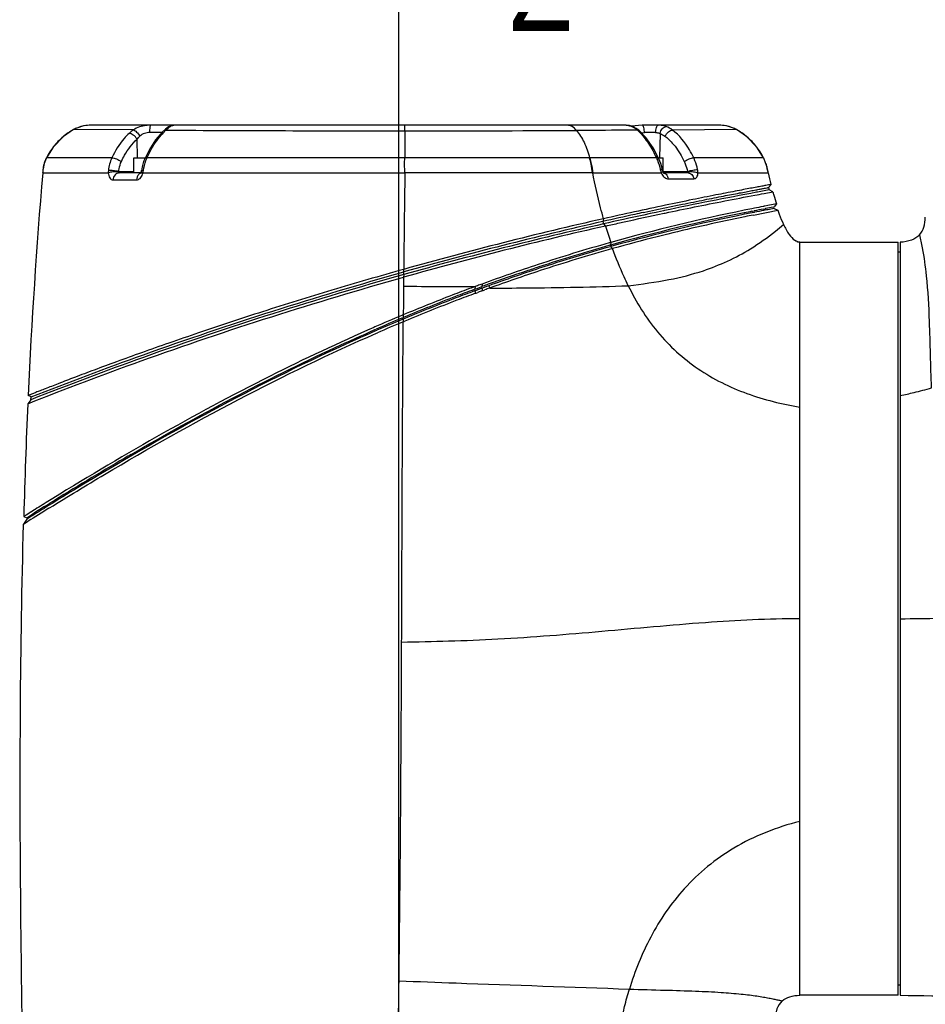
# Model space of a CAD drawing. Header units: millimetres. Extents: x 10 to 584, y 4 to 410.
# Tile 12 of 50: x 201 to 237, y 156 to 195. Entities that reach past the tile are written whole.
import ezdxf

# ---------------------------------------------------------------- set-up
doc = ezdxf.new("R2010")
doc.units = ezdxf.units.MM
doc.header["$LTSCALE"] = 32.67
doc.layers.get('0').update_dxf_attribs({"linetype": 'CONTINUOUS'})
doc.styles.get("Standard").update_dxf_attribs({"font": 'txt', "width": 0.8})
doc.dimstyles.new('DIMSTYLE_2', dxfattribs={"dimtxt": 4, "dimasz": 3, "dimexe": 2, "dimexo": 1.5, "dimgap": 1, "dimtad": 1, "dimdec": 1, "dimlfac": 5, "dimzin": 0, "dimdsep": 46, "dimtxsty": 'Standard', "dimblk": '_FILLED', "dimblk1": '_FILLED', "dimblk2": '_FILLED', "dimcen": 0.09, "dimadec": 0, "dimazin": 0, "dimtp": 0.01, "dimtm": 0.01, "dimtfac": 1, "dimtdec": 1, "dimtofl": 0, "dimtmove": 0, "dimatfit": 3, "dimldrblk": '_FILLED', "dimfxl": 1, "dimtolj": 1, "dimtzin": 0, "dimarcsym": 0})

# ---------------------------------------------------------------- blocks, each defined once
blk = doc.blocks.new('_FILLED')
at = {"color": 0, "linetype": 'ByBlock'}
blk.add_solid([(0, 0), (-1, 0.167), (-1, -0.167)], dxfattribs=at)
blk = doc.blocks.new('*D2')
at = {"color": 2, "linetype": 'Continuous', "transparency": 16777216}
for p, q in [((272.211, 171.092), (285.906, 171.092)), ((283.906, 171.092), (283.906, 154.572)), ((283.906, 138.052), (283.906, 154.572)), ((231.516, 138.052), (285.906, 138.052))]:
    blk.add_line(p, q, dxfattribs=at)
at = {"color": 2, "linetype": 'Continuous', "transparency": 16777216, "xscale": 3, "yscale": 3, "zscale": 3}
for p, rotation in [((283.906, 171.092), 90), ((283.906, 138.052), 270)]:
    blk.add_blockref('_FILLED', p, dxfattribs=dict(at, rotation=rotation))
at = {"color": 2, "linetype": 'Continuous', "transparency": 16777216, "insert": (278.906, 154.572), "char_height": 4, "width": 16, "attachment_point": 2, "rotation": 90, "line_spacing_factor": 0.9}
blk.add_mtext('165.2', dxfattribs=at)
blk = doc.blocks.new('*D8')
at = {"color": 2, "linetype": 'Continuous', "transparency": 16777216}
for p, q in [((271.193, 354.592), (308.2, 354.592)), ((306.2, 354.592), (306.2, 262.842)), ((306.2, 171.092), (306.2, 262.842)), ((237.223, 171.092), (308.2, 171.092))]:
    blk.add_line(p, q, dxfattribs=at)
at = {"color": 2, "linetype": 'Continuous', "transparency": 16777216, "xscale": 3, "yscale": 3, "zscale": 3}
for p, rotation in [((306.2, 354.592), 90), ((306.2, 171.092), 270)]:
    blk.add_blockref('_FILLED', p, dxfattribs=dict(at, rotation=rotation))
at = {"color": 2, "linetype": 'Continuous', "transparency": 16777216, "insert": (301.2, 262.842), "char_height": 4, "width": 16, "attachment_point": 2, "rotation": 90, "line_spacing_factor": 0.9}
blk.add_mtext('917.5', dxfattribs=at)
blk = doc.blocks.new('COORD_ARROW_BL0', base_point=(218.752, 203.362))
at = {"color": 1, "linetype": 'Continuous'}
blk.add_line((215.808, 205.743), (215.808, 191.456), dxfattribs=at)
blk.add_solid([(217.395, 205.743), (215.808, 215.268), (214.22, 205.743)], dxfattribs=at)
at = {"color": 1, "linetype": 'Continuous', "width": 0.8}
blk.add_text('Z', height=3.81, dxfattribs=at).set_placement((220.236, 194.51))

msp = doc.modelspace()

# ---------------------------------------------------------------- linework, layer by layer
at = {"color": 1, "linetype": 'Continuous'}
msp.add_line((215.8072, 191.5976), (215.8072, 138.158), dxfattribs=at)
at = {"color": 7, "linetype": 'Continuous'}
for p, q in [((202.975, 190.6379), (202.8536, 190.5789)), ((203.2479, 190.7233), (202.975, 190.6379)), ((203.5323, 190.7522), (203.2479, 190.7233)), ((224.8839, 190.7522), (203.5323, 190.7522)), ((216.0618, 190.5314), (216.0614, 190.7522)), ((225.0079, 190.7387), (224.8841, 190.7522)), ((225.1001, 190.7103), (225.0066, 190.7388)), ((225.1407, 190.6975), (225.0079, 190.7387)), ((225.2313, 190.7271), (225.1177, 190.7118)), ((225.1955, 190.6734), (225.1343, 190.6864)), ((225.1959, 190.6732), (225.1407, 190.6975)), ((225.1959, 190.6732), (225.1955, 190.6734)), ((228.5925, 190.7522), (225.5278, 190.7522)), ((228.8785, 190.723), (228.5925, 190.7522)), ((229.1527, 190.6367), (228.8785, 190.723)), ((229.2708, 190.5791), (229.1527, 190.6367)), ((202.8537, 190.5787), (202.4441, 190.3016)), ((205.2338, 190.5642), (202.8537, 190.5789)), ((206.3772, 190.4601), (205.8938, 190.4601)), ((206.4261, 190.5111), (206.3185, 190.3986)), ((206.4465, 190.5325), (206.426, 190.5115)), ((206.517, 190.5979), (206.4465, 190.5325)), ((216.0618, 190.5308), (216.0601, 189.4528)), ((225.4147, 190.5268), (225.4146, 190.5269)), ((226.054, 190.4601), (225.6071, 190.4601)), ((226.2288, 190.4216), (226.2142, 189.4522)), ((229.2708, 190.5791), (226.7245, 190.5629)), ((205.3926, 189.4522), (205.3814, 190.1968)), ((230.3543, 189.4523), (230.0887, 189.8784)), ((205.8772, 189.7925), (205.6856, 189.4194)), ((204.3739, 189.4527), (201.7709, 189.4527)), ((205.2534, 189.4522), (205.7024, 189.4522)), ((205.2534, 188.8522), (205.2534, 189.4522)), ((205.5785, 189.0967), (205.5517, 188.9419)), ((205.6858, 189.4192), (205.6858, 189.4193)), ((216.0601, 189.4528), (205.7755, 189.4528)), ((223.4286, 189.4523), (216.0601, 189.4524)), ((226.0857, 189.4523), (223.4285, 189.4523)), ((226.1627, 189.4522), (226.3534, 189.4522)), ((226.3296, 188.9679), (226.2963, 189.102)), ((226.3534, 188.9033), (226.3534, 189.4522)), ((230.3543, 189.4523), (227.5726, 189.4523)), ((230.3543, 189.4523), (230.361, 189.4386)), ((230.361, 189.4386), (230.3617, 189.4371)), ((230.4044, 189.3392), (230.4029, 189.343)), ((230.5212, 188.9546), (230.4699, 189.148)), ((201.6184, 188.8522), (201.6196, 188.865)), ((201.6186, 188.8536), (201.7265, 188.8532)), ((201.7265, 188.8532), (202.1956, 188.8523)), ((202.1956, 188.8523), (204.2347, 188.8509)), ((204.6529, 188.9107), (205.2534, 188.9107)), ((205.528, 188.8522), (204.6649, 188.8522)), ((205.5202, 188.838), (205.5168, 188.8337)), ((205.5517, 188.942), (205.543, 188.8936)), ((205.6193, 188.8522), (216.0581, 188.8531)), ((223.5457, 188.8522), (216.0581, 188.8522)), ((223.5457, 188.8523), (226.2782, 188.8523)), ((226.3427, 188.9222), (226.3296, 188.9679)), ((226.3499, 188.9033), (226.3427, 188.9222)), ((226.3657, 188.8723), (226.3499, 188.9033)), ((226.3534, 188.9107), (227.3228, 188.9107)), ((226.3834, 188.8492), (226.3657, 188.8723)), ((227.3489, 188.8522), (226.3811, 188.8522)), ((227.742, 188.8523), (230.5449, 188.8523)), ((230.5449, 188.8523), (230.5212, 188.9546)), ((204.4244, 188.5767), (205.3596, 188.5767)), ((226.5576, 188.6179), (227.5797, 188.6214)), ((230.5587, 188.2726), (230.6527, 188.3914)), ((230.0146, 187.9684), (230.0997, 187.9843)), ((230.1112, 188.0881), (230.0751, 188.0814)), ((230.0997, 187.9843), (230.1762, 187.9986)), ((230.5836, 188.1755), (230.1112, 188.0881)), ((230.1762, 187.9986), (230.2683, 188.0157)), ((230.2683, 188.0157), (230.379, 188.0362)), ((230.379, 188.0362), (230.7275, 188.1001)), ((230.7275, 188.1001), (230.5836, 188.1755)), ((230.3579, 187.5188), (230.3371, 187.5147)), ((230.3848, 187.524), (230.3579, 187.5188)), ((230.4068, 187.5282), (230.3848, 187.524)), ((230.521, 187.5502), (230.4068, 187.5282)), ((230.7397, 187.5917), (230.521, 187.5502)), ((230.7372, 187.4895), (230.7791, 187.4975)), ((230.8674, 187.6158), (230.7397, 187.5917)), ((230.8674, 187.6158), (230.7791, 187.4975)), ((225.5613, 187.2754), (225.81, 187.3289)), ((225.8313, 187.2309), (225.5816, 187.1771)), ((225.81, 187.3289), (226.0528, 187.3806)), ((226.0751, 187.2831), (225.8313, 187.2309)), ((226.0528, 187.3806), (226.1049, 187.3917)), ((226.1274, 187.2942), (226.0751, 187.2831)), ((226.3702, 187.3457), (226.1274, 187.2942)), ((226.147, 187.1968), (226.3922, 187.2481)), ((226.4056, 187.3532), (226.3702, 187.3457)), ((226.3922, 187.2481), (226.428, 187.2556)), ((229.5807, 187.2624), (229.5939, 187.2651)), ((229.9895, 187.4464), (229.8875, 187.4261)), ((229.8888, 187.3246), (229.9203, 187.3309)), ((229.976, 187.282), (229.9004, 187.2669)), ((229.9203, 187.3309), (229.9833, 187.3434)), ((229.9514, 187.1751), (230.9299, 187.364)), ((229.9946, 187.2857), (229.976, 187.282)), ((230.3521, 187.4158), (230.4153, 187.4281)), ((230.3634, 187.418), (230.3634, 187.358)), ((230.4773, 187.38), (230.3634, 187.358)), ((230.4153, 187.4281), (230.4364, 187.4321)), ((230.5236, 187.3889), (230.4773, 187.38)), ((230.7791, 187.4375), (230.9299, 187.364)), ((223.9777, 187.0276), (223.948, 186.9184)), ((223.9758, 186.8221), (224.0609, 186.7389)), ((224.2219, 186.0721), (224.2061, 186.0677)), ((224.2707, 186.0858), (224.2219, 186.0721)), ((224.2329, 185.9713), (224.2489, 185.9758)), ((224.2707, 186.0858), (224.2489, 185.9758)), ((224.2489, 185.9758), (224.2973, 185.9894)), ((224.3127, 185.9337), (224.2643, 185.9201)), ((231.8034, 186.0922), (235.7234, 186.0922)), ((231.8034, 156.0922), (231.8034, 186.0922)), ((235.7234, 156.0922), (235.7234, 186.0922)), ((235.8034, 186.0922), (235.8034, 156.0922)), ((224.2643, 185.9201), (224.2489, 185.9158)), ((224.2489, 185.9158), (224.3376, 185.8368)), ((235.8034, 185.6922), (235.7234, 185.6922)), ((216.0094, 184.8035), (216.0084, 184.6994)), ((216.0094, 184.8035), (216.0105, 184.9077)), ((216.0105, 184.9077), (216.0115, 185.0118)), ((216.0084, 184.6994), (216.0049, 184.3415)), ((219.092, 184.4128), (219.0405, 184.3939)), ((219.1345, 184.4284), (219.092, 184.4128)), ((219.1346, 184.4284), (219.1245, 184.324)), ((219.4031, 184.3596), (219.3101, 184.3259)), ((219.4031, 184.3596), (219.4386, 184.2661)), ((218.0389, 184.0182), (217.9383, 183.9795)), ((218.8056, 184.3073), (218.7876, 184.3006)), ((218.8531, 184.3249), (218.8056, 184.3073)), ((218.8144, 184.2095), (218.821, 184.2119)), ((218.821, 184.2119), (218.8388, 184.2186)), ((218.8425, 184.1543), (218.8355, 184.1517)), ((218.8388, 184.2186), (218.8861, 184.2361)), ((218.8602, 184.1609), (218.8425, 184.1543)), ((218.8425, 184.1543), (218.871, 184.0582)), ((218.8531, 184.3249), (218.8432, 184.2202)), ((218.9364, 184.1891), (218.8602, 184.1609)), ((218.871, 184.0582), (218.8949, 184.0671)), ((218.8861, 184.2361), (218.9371, 184.255)), ((218.8949, 184.0671), (218.9655, 184.0932)), ((219.0302, 184.2236), (218.9364, 184.1891)), ((218.9371, 184.255), (219.0309, 184.2896)), ((219.124, 184.258), (219.0302, 184.2236)), ((219.0309, 184.2896), (219.1027, 184.316)), ((219.1027, 184.316), (219.1203, 184.3225)), ((219.1415, 184.2645), (219.124, 184.258)), ((219.124, 184.258), (219.1555, 184.1631)), ((219.1667, 184.3394), (219.1245, 184.324)), ((219.2171, 184.292), (219.1415, 184.2645)), ((219.1556, 184.1631), (219.1759, 184.1705)), ((219.1759, 184.1705), (219.2499, 184.1976)), ((219.3101, 184.3259), (219.2171, 184.292)), ((215.9544, 183.1832), (215.9322, 183.1739)), ((215.9947, 183.2), (215.9544, 183.1832)), ((215.9947, 183.2), (215.9939, 183.0918)), ((215.9321, 183.066), (215.9722, 183.0828)), ((215.9938, 183.0313), (215.9528, 183.0141)), ((215.9722, 183.0828), (215.9939, 183.0918)), ((215.9926, 182.9224), (216.0318, 182.9388)), ((215.9938, 183.0313), (215.9929, 182.9225)), ((216.015, 183.0401), (215.9938, 183.0313)), ((215.9939, 183.0918), (216.0327, 183.1081)), ((216.0537, 183.0562), (216.015, 183.0401)), ((216.0318, 182.9388), (216.0531, 182.9477)), ((214.8623, 182.7172), (214.8244, 182.7006)), ((214.8656, 182.6097), (214.9035, 182.6262)), ((214.9254, 182.5758), (214.8875, 182.5593)), ((214.9455, 182.5845), (214.9254, 182.5758)), ((214.9258, 182.4669), (214.9638, 182.4834)), ((201.153, 179.8178), (201.0258, 179.6598)), ((201.158, 179.9273), (201.0407, 179.9884)), ((201.153, 179.8178), (201.158, 179.9273)), ((201.1373, 175.3333), (201.0718, 175.2922)), ((201.1414, 175.3358), (201.1373, 175.3333)), ((201.2891, 175.4284), (201.1414, 175.3358)), ((201.3215, 175.4487), (201.2891, 175.4284)), ((201.6336, 175.6434), (201.6053, 175.6257)), ((201.7147, 175.6938), (201.6336, 175.6434)), ((201.6863, 175.5582), (201.7134, 175.575)), ((201.7134, 175.575), (201.7884, 175.6216)), ((201.7537, 175.718), (201.7147, 175.6938)), ((201.7884, 175.6216), (201.8233, 175.6432)), ((201.8502, 175.5999), (201.8153, 175.5783)), ((201.8233, 175.6432), (201.9057, 175.6943)), ((201.8653, 175.4918), (201.896, 175.5108)), ((200.9821, 175.0576), (200.8565, 174.8603)), ((200.8565, 174.8603), (201.0175, 174.9617)), ((200.9635, 175.224), (200.8632, 175.161)), ((200.8632, 175.1609), (200.9821, 175.1176)), ((201.0718, 175.2922), (200.9635, 175.224)), ((200.9821, 175.1176), (201.1516, 175.2242)), ((201.0091, 175.0746), (200.9821, 175.0576)), ((201.0918, 175.1266), (201.0091, 175.0746)), ((201.0175, 174.9617), (201.0402, 174.976)), ((201.1786, 175.1811), (201.0918, 175.1266)), ((201.1516, 175.2242), (201.2164, 175.2648)), ((201.2434, 175.2217), (201.1786, 175.1811)), ((201.2164, 175.2648), (201.2201, 175.2671)), ((201.2434, 175.2817), (201.2434, 175.2217)), ((201.247, 175.224), (201.2434, 175.2217)), ((235.8034, 156.4922), (235.7234, 156.4922)), ((235.7234, 156.0922), (231.8034, 156.0922))]:
    msp.add_line(p, q, dxfattribs=at)
for points in [[(206.6403, 190.6883), (206.5815, 190.6491), (206.517, 190.5979)], [(206.8412, 190.7522), (206.8322, 190.7521), (206.7536, 190.7396), (206.6948, 190.7175), (206.6403, 190.6883)], [(225.5278, 190.7522), (225.5116, 190.7522), (225.3647, 190.7435), (225.2313, 190.7271)], [(202.4441, 190.3016), (202.0353, 189.8774), (201.7705, 189.4523)], [(206.3185, 190.3986), (206.1214, 190.1652), (205.8772, 189.7925)], [(226.1805, 189.4185), (225.9547, 189.8467), (225.6657, 190.2627), (225.4146, 190.5268)], [(230.0887, 189.8784), (229.6799, 190.3023), (229.2708, 190.5791)], [(201.6627, 189.1427), (201.6449, 189.0539), (201.6301, 188.9586), (201.6193, 188.8621)], [(201.7031, 189.2881), (201.6834, 189.2242), (201.6627, 189.1427)], [(201.7707, 189.4528), (201.7293, 189.3595), (201.7126, 189.3154), (201.7107, 189.3099), (201.7031, 189.2881)], [(205.6858, 189.4192), (205.6411, 189.3119), (205.5785, 189.0967)], [(226.2963, 189.102), (226.2565, 189.2305), (226.2233, 189.3194), (226.1948, 189.3869), (226.1804, 189.4185)], [(230.4035, 189.3413), (230.3968, 189.3579), (230.361, 189.4386)], [(230.4699, 189.148), (230.4201, 189.2986), (230.4044, 189.3392)], [(204.6529, 188.9107), (204.6503, 188.9065), (204.6482, 188.9023), (204.6466, 188.898)], [(205.5429, 188.8939), (205.532, 188.8597), (205.5202, 188.838)], [(226.3865, 188.8451), (226.39, 188.8433), (226.3834, 188.8492)]]:
    msp.add_lwpolyline(points, dxfattribs=at)
for centre, radius, start, end in [((203.5333, 189.3346), 1.4178, 111.49551, 118.64532), ((203.5322, 189.3372), 1.4151, 100.68804, 111.49235), ((203.5326, 189.3333), 1.4189, 90.01264, 100.6764), ((224.7689, 190.465), 0.2872, 87.98676, 89.99866), ((224.8083, 190.0052), 0.7552, 58.65395, 64.42501), ((224.7765, 189.9531), 0.8162, 53.1681, 58.64916), ((228.5922, 189.3333), 1.4189, 79.28903, 89.98703), ((228.5926, 189.3371), 1.4151, 68.42929, 79.27724), ((228.5916, 189.3346), 1.4178, 61.37367, 68.42632), ((204.1008, 188.2957), 2.6016, 129.90868, 142.268), ((204.1095, 188.2817), 2.6179, 118.66675, 129.85756), ((206.0588, 189.3396), 1.4761, 123.96965, 132.35879), ((208.3219, 188.6288), 2.63, 136.74641, 138.4765), ((215.5537, 181.755), 12.6073, 136.18977, 136.51493), ((215.612, 181.7016), 12.6864, 135.9795, 136.19775), ((217.1608, 180.2008), 14.8431, 135.75855, 135.9683), ((216.007, 1951.2176), 1760.6863, 269.6915037, 270.0017837), ((216.0606, 1956.9312), 1766.3998, 270.0000387, 270.2216594), ((224.7336, 189.8959), 0.8877, 47.98272, 53.16612), ((223.8968, 188.9762), 2.1312, 45.72277, 47.81953), ((224.7596, 189.7926), 0.984, 48.25932, 53.24248), ((228.0197, 188.2898), 2.6089, 50.12881, 61.34339), ((228.0205, 188.2925), 2.6063, 37.75639, 50.10306), ((204.1034, 188.294), 2.6047, 142.27199, 153.59498), ((228.0212, 188.294), 2.6049, 26.40267, 37.74074), ((203.857, 188.6611), 2.2467, 169.55872, 174.79339), ((203.6765, 188.6932), 2.0633, 169.14763, 169.52801), ((203.0242, 188.8438), 1.3938, 161.92087, 162.27349), ((228.9726, 188.7716), 1.5403, 21.71036, 25.59852), ((228.676, 188.6518), 1.8602, 19.8294, 21.75869), ((228.5084, 188.5905), 2.0386, 19.49861, 19.85222), ((228.3782, 188.5448), 2.1766, 18.3756, 19.49003), ((226.5863, 188.0154), 4.0454, 14.30976, 15.58161), ((427.5429, 169.6747), 226.7369, 175.147752, 177.392855), ((204.862, 188.8785), 0.628, 173.75419, 182.39566), ((205.5853, 188.6709), 0.182, 111.56386, 117.63836), ((205.5825, 188.6784), 0.174, 99.20326, 111.58272), ((205.5809, 188.6872), 0.165, 90.04395, 99.1562), ((205.1052, 188.9727), 0.5281, 341.07537, 346.8085), ((203.8368, 189.1877), 1.8139, 349.34355, 352.48388), ((1132.7481, 175.8284), 916.7825, 179.1859686, 179.4260547), ((227.2101, 189.1983), 0.9941, 192.34074, 200.36977), ((226.7882, 189.0691), 0.5542, 203.03697, 209.16483), ((227.2979, 188.8565), 0.0583, 54.65057, 65.7655), ((227.6508, 187.9811), 0.9858, 109.03592, 109.436), ((225.4001, 187.7159), 5.2688, 12.4549, 14.2774), ((250.4049, 193.2536), 20.3419, 192.49602, 193.82901), ((259.7832, 28.7726), 162.0551, 100.563258, 101.885979), ((246.1108, 192.2035), 16.0412, 194.1849, 194.54294), ((245.6276, 108.8107), 80.1756, 100.994423, 101.247531), ((259.2503, 31.2571), 159.6141, 102.307049, 102.777938), ((262.4551, 16.5723), 174.5442, 102.195964, 102.73582), ((259.307, 31.4048), 159.5827, 102.337293, 102.790431), ((244.7033, 112.8877), 75.9964, 101.479528, 105.596629), ((244.5771, 113.4226), 75.3473, 101.480296, 105.613756), ((244.5832, 113.3372), 75.3734, 101.471791, 105.600845), ((257.2425, 40.4194), 150.2345, 102.173853, 102.30373), ((244.973, 111.5709), 77.0819, 101.492868, 103.83221), ((249.7287, 88.1432), 101.2461, 101.301357, 101.479623), ((245.7675, 107.8246), 81.0114, 101.295111, 101.517279), ((245.7654, 107.895), 81.0008, 101.30345, 101.516252), ((246.1902, 105.7388), 83.0395, 101.277177, 101.514115), ((245.9413, 107.0116), 81.9015, 100.972626, 101.235605), ((245.9459, 106.928), 81.9256, 100.964658, 101.227464), ((246.1118, 106.1302), 82.7993, 100.701113, 100.913045), ((246.1379, 105.9331), 82.9388, 100.671751, 100.851413), ((259.6744, 29.2101), 161.5042, 102.739047, 105.686321), ((259.6774, 29.1981), 161.6167, 102.762075, 105.675864), ((259.6303, 29.3839), 161.525, 102.762435, 105.667255), ((259.4957, 29.9165), 161.0759, 102.738662, 105.661929), ((241.1735, 191.8493), 17.9174, 195.97427, 196.29461), ((238.6704, 191.072), 15.2385, 196.52032, 199.09961), ((243.9092, 115.9699), 72.5561, 103.84705, 104.201135), ((243.3347, 118.1711), 70.5397, 105.734182, 108.143043), ((242.8158, 119.8865), 68.6479, 105.705898, 108.178999), ((244.1574, 114.9885), 73.5684, 104.200993, 105.628915), ((231.9376, 186.6517), 0.5869, 236.35583, 237.41233), ((231.902, 186.5961), 0.5209, 237.41566, 239.87907), ((242.8166, 119.8242), 68.6502, 105.692134, 108.163763), ((242.9, 119.5505), 68.8364, 105.643962, 108.155764), ((243.4396, 117.9824), 70.7516, 108.176189, 110.091835), ((243.5881, 117.4799), 71.1182, 108.165592, 109.881001), ((243.5074, 117.71), 70.7745, 108.158718, 109.883102), ((242.8743, 119.4197), 69.2076, 110.144034, 110.308705), ((239.6431, 128.2986), 59.6645, 109.850378, 110.071458), ((245.2845, 112.9858), 76.0784, 111.066328, 112.643437), ((219.1928, 492.046), 307.721, 269.406423, 269.936752), ((244.2485, 115.6698), 73.2014, 110.354025, 110.980335), ((242.3933, 120.8881), 67.569, 110.423746, 111.096565), ((244.5598, 114.7982), 73.9706, 110.350532, 110.964594), ((244.3775, 115.2808), 73.3547, 110.347586, 110.966073), ((242.0083, 121.7269), 66.4871, 110.103533, 110.278011), ((243.4025, 117.9584), 70.5052, 109.870036, 110.03318), ((246.9459, 109.1706), 80.1398, 111.117945, 112.689788), ((245.47, 112.4558), 76.3836, 110.973117, 112.651241), ((245.3401, 112.7805), 76.1339, 110.969706, 112.623281), ((246.0065, 111.2409), 77.9668, 112.689233, 113.544106), ((248.2458, 106.0498), 83.5205, 112.761477, 113.525783), ((246.354, 110.3351), 78.7812, 112.699315, 113.495729), ((246.2217, 110.6539), 78.336, 112.698948, 113.517085), ((481.0872, 167.2866), 280.3346, 177.4703, 178.390401), ((273.4034, 60.2895), 135.7579, 120.310834, 121.779796), ((266.4814, 72.0099), 122.1461, 120.142489, 120.282408), ((278.9582, 51.2307), 146.2331, 121.815894, 122.197161), ((279.8443, 49.8362), 148.0361, 121.868096, 122.080824), ((279.5749, 50.2075), 147.5276, 121.80874, 122.068795), ((272.5964, 61.5286), 134.3797, 121.889826, 122.032452), ((-1494.9062, 176.58), 1710.8474, 359.333114, 359.784736)]:
    msp.add_arc(centre, radius, start, end, dxfattribs=at)
for points, knots in [([(205.9303, 190.7522), (205.8672, 190.7522), (205.6257, 190.7412), (205.3817, 190.6654), (205.2338, 190.5642)], [0, 0, 0, 0, 0.2605708, 1, 1, 1, 1]), ([(205.8938, 190.4601), (205.8939, 190.4962), (205.8956, 190.564), (205.9026, 190.6598), (205.9119, 190.7124), (205.9222, 190.7522), (205.9303, 190.7522)], [0, 0, 0, 0, 0.3639177, 0.6970169, 0.9181799, 1, 1, 1, 1]), ([(206.527, 190.5569), (206.5842, 190.6137), (206.6796, 190.6921), (206.7979, 190.7522), (206.8425, 190.7522)], [0, 0, 0, 0, 0.6433812, 1, 1, 1, 1]), ([(222.8942, 190.5447), (222.85, 190.6048), (222.7527, 190.7071), (222.6145, 190.7522), (222.5519, 190.7522)], [0, 0, 0, 0, 0.5438848, 1, 1, 1, 1]), ([(224.9682, 190.7435), (224.9815, 190.7409), (225.0386, 190.7274), (225.0936, 190.7058), (225.1343, 190.6864)], [0, 0, 0, 0, 0.231011, 1, 1, 1, 1]), ([(225.6071, 190.4601), (225.6067, 190.5265), (225.5971, 190.6204), (225.5705, 190.7175), (225.5409, 190.7522), (225.5278, 190.7522)], [0, 0, 0, 0, 0.636014, 0.8750657, 1, 1, 1, 1]), ([(226.054, 190.4601), (226.0546, 190.5298), (226.0605, 190.6229), (226.1184, 190.7522), (226.1553, 190.7522)], [0, 0, 0, 0, 0.6541647, 1, 1, 1, 1]), ([(226.4674, 190.7022), (226.4435, 190.7106), (226.3421, 190.741), (226.2356, 190.7522), (226.1553, 190.7522)], [0, 0, 0, 0, 0.240657, 1, 1, 1, 1]), ([(226.2288, 190.4216), (226.2467, 190.4932), (226.2983, 190.6106), (226.4133, 190.7018), (226.4674, 190.7022)], [0, 0, 0, 0, 0.5767646, 1, 1, 1, 1]), ([(205.0642, 190.4304), (204.9926, 190.3648), (204.7139, 190.076), (204.5019, 189.7277), (204.3739, 189.4527)], [0, 0, 0, 0, 0.2426688, 1, 1, 1, 1]), ([(205.3814, 190.1968), (205.3417, 190.2608), (205.2506, 190.3598), (205.1233, 190.431), (205.0642, 190.4304)], [0, 0, 0, 0, 0.5605478, 1, 1, 1, 1]), ([(205.234, 190.5643), (205.2841, 190.5568), (205.3839, 190.4717), (205.4548, 190.3766), (205.4886, 190.3153)], [0, 0, 0, 0, 0.4194698, 1, 1, 1, 1]), ([(205.8938, 190.4601), (205.8192, 190.4607), (205.6705, 190.4425), (205.5414, 190.3638), (205.4886, 190.3153)], [0, 0, 0, 0, 0.5098136, 1, 1, 1, 1]), ([(205.7755, 189.4528), (205.8147, 189.5383), (205.9759, 189.8627), (206.1748, 190.1713), (206.3529, 190.3723)], [0, 0, 0, 0, 0.2593164, 1, 1, 1, 1]), ([(225.3278, 190.5555), (225.1392, 190.5545), (224.328, 190.5506), (223.5168, 190.5469), (222.8942, 190.5447)], [0, 0, 0, 0, 0.2325476, 1, 1, 1, 1]), ([(222.8942, 190.5446), (223.018, 190.4044), (223.2332, 190.0521), (223.366, 189.6652), (223.4207, 189.4524)], [0, 0, 0, 0, 0.4597152, 1, 1, 1, 1]), ([(225.3846, 190.502), (225.531, 190.3593), (225.7919, 190.0222), (225.9939, 189.65), (226.0857, 189.4523)], [0, 0, 0, 0, 0.4839705, 1, 1, 1, 1]), ([(226.054, 190.4601), (226.0696, 190.4601), (226.1295, 190.4571), (226.1891, 190.4413), (226.2288, 190.4216)], [0, 0, 0, 0, 0.2603083, 1, 1, 1, 1]), ([(226.4268, 190.3147), (226.461, 190.3812), (226.5429, 190.4858), (226.6664, 190.5625), (226.7244, 190.563)], [0, 0, 0, 0, 0.5634036, 1, 1, 1, 1]), ([(227.5726, 189.4523), (227.521, 189.5623), (227.3025, 189.9754), (227.0004, 190.3534), (226.7245, 190.5629)], [0, 0, 0, 0, 0.2597025, 1, 1, 1, 1]), ([(204.7573, 189.309), (204.7969, 189.3943), (204.9621, 189.7171), (205.1827, 190.0155), (205.3814, 190.1967)], [0, 0, 0, 0, 0.2590158, 1, 1, 1, 1]), ([(226.6795, 190.0862), (226.7314, 190.0309), (226.9334, 189.7928), (227.0927, 189.5206), (227.1932, 189.3071)], [0, 0, 0, 0, 0.2432905, 1, 1, 1, 1]), ([(204.374, 189.4528), (204.4367, 189.4547), (204.5725, 189.4134), (204.6962, 189.3523), (204.7574, 189.309)], [0, 0, 0, 0, 0.4553655, 1, 1, 1, 1]), ([(201.65, 189.0817), (201.6532, 189.0984), (201.6661, 189.1612), (201.6823, 189.2234), (201.6966, 189.2682)], [0, 0, 0, 0, 0.2655853, 1, 1, 1, 1]), ([(201.6992, 189.2764), (201.7055, 189.2956), (201.7265, 189.3555), (201.7515, 189.414), (201.7707, 189.4528)], [0, 0, 0, 0, 0.318014, 1, 1, 1, 1]), ([(204.3741, 189.4529), (204.3387, 189.3737), (204.276, 189.2088), (204.2482, 189.0348), (204.2377, 188.9468)], [0, 0, 0, 0, 0.494536, 1, 1, 1, 1]), ([(204.6529, 188.9107), (204.6567, 188.946), (204.6751, 189.0823), (204.7144, 189.2165), (204.7574, 189.3089)], [0, 0, 0, 0, 0.2584228, 1, 1, 1, 1]), ([(205.6858, 189.4193), (205.6885, 189.425), (205.7108, 189.4513), (205.749, 189.4533), (205.7758, 189.4528)], [0, 0, 0, 0, 0.1900778, 1, 1, 1, 1]), ([(216.0581, 188.8522), (216.0581, 188.9583), (216.0404, 189.1578), (216.047, 189.359), (216.0601, 189.4523)], [0, 0, 0, 0, 0.5295423, 1, 1, 1, 1]), ([(223.5377, 188.8522), (223.5311, 188.9724), (223.4896, 189.1735), (223.4416, 189.3713), (223.4207, 189.4523)], [0, 0, 0, 0, 0.5902831, 1, 1, 1, 1]), ([(223.4285, 189.4523), (223.4494, 189.3713), (223.4975, 189.1735), (223.5391, 188.9724), (223.5457, 188.8522)], [0, 0, 0, 0, 0.4097174, 1, 1, 1, 1]), ([(226.0857, 189.4523), (226.0965, 189.4527), (226.1295, 189.4524), (226.1704, 189.4398), (226.1804, 189.4185)], [0, 0, 0, 0, 0.31427, 1, 1, 1, 1]), ([(227.1931, 189.3071), (227.2533, 189.3502), (227.3757, 189.4117), (227.51, 189.4531), (227.5725, 189.4523)], [0, 0, 0, 0, 0.54211, 1, 1, 1, 1]), ([(227.1931, 189.3071), (227.2075, 189.2764), (227.2621, 189.1482), (227.2999, 189.0134), (227.3228, 188.9107)], [0, 0, 0, 0, 0.2437067, 1, 1, 1, 1]), ([(227.7273, 188.9867), (227.7012, 189.1072), (227.6537, 189.2648), (227.5904, 189.416), (227.5725, 189.4523)], [0, 0, 0, 0, 0.7531722, 1, 1, 1, 1]), ([(204.6466, 188.8981), (204.5732, 188.9051), (204.434, 188.8996), (204.2949, 188.8769), (204.2346, 188.8522)], [0, 0, 0, 0, 0.5307953, 1, 1, 1, 1]), ([(204.2347, 188.8509), (204.2401, 188.782), (204.2635, 188.6825), (204.3483, 188.5924), (204.4, 188.5773), (204.4239, 188.577)], [0, 0, 0, 0, 0.5753838, 0.8010478, 1, 1, 1, 1]), ([(204.6529, 188.9107), (204.5794, 188.9239), (204.4413, 188.9401), (204.302, 188.9497), (204.2377, 188.9468)], [0, 0, 0, 0, 0.5370537, 1, 1, 1, 1]), ([(204.6649, 188.8522), (204.6047, 188.8522), (204.4733, 188.7818), (204.4291, 188.6472), (204.4244, 188.5767)], [0, 0, 0, 0, 0.4601167, 1, 1, 1, 1]), ([(204.6466, 188.898), (204.6436, 188.8878), (204.6384, 188.8671), (204.657, 188.8522), (204.6649, 188.8522)], [0, 0, 0, 0, 0.5752183, 1, 1, 1, 1]), ([(205.359, 188.5765), (205.4106, 188.5776), (205.5256, 188.6334), (205.5837, 188.7403), (205.6047, 188.8014)], [0, 0, 0, 0, 0.4442153, 1, 1, 1, 1]), ([(205.5009, 188.8321), (205.4806, 188.8215), (205.4003, 188.7592), (205.3642, 188.6535), (205.3596, 188.5767)], [0, 0, 0, 0, 0.2302148, 1, 1, 1, 1]), ([(205.6193, 188.8522), (205.6001, 188.859), (205.5796, 188.8687), (205.5409, 188.8849), (205.5429, 188.8936)], [0, 0, 0, 0, 0.6955597, 1, 1, 1, 1]), ([(205.5517, 188.942), (205.5521, 188.9453), (205.5659, 188.9488), (205.5749, 188.9497), (205.5824, 188.9501)], [0, 0, 0, 0, 0.3073341, 1, 1, 1, 1]), ([(205.5824, 188.9501), (205.5862, 188.9504), (205.6038, 188.9511), (205.6214, 188.9508), (205.6351, 188.9504)], [0, 0, 0, 0, 0.2161043, 1, 1, 1, 1]), ([(223.9777, 187.0276), (223.937, 187.1737), (223.7763, 187.7779), (223.6398, 188.3883), (223.5457, 188.8522)], [0, 0, 0, 0, 0.2426407, 1, 1, 1, 1]), ([(226.3296, 188.9679), (226.3273, 188.9782), (226.2872, 188.9871), (226.26, 188.9866), (226.239, 188.9859)], [0, 0, 0, 0, 0.3336817, 1, 1, 1, 1]), ([(226.3043, 188.799), (226.333, 188.7477), (226.4022, 188.6605), (226.5091, 188.6191), (226.5576, 188.6179)], [0, 0, 0, 0, 0.5478396, 1, 1, 1, 1]), ([(226.3499, 188.9033), (226.3513, 188.8999), (226.3395, 188.889), (226.3313, 188.8832), (226.3243, 188.8787)], [0, 0, 0, 0, 0.303117, 1, 1, 1, 1]), ([(226.4192, 188.8352), (226.4369, 188.8265), (226.5093, 188.7746), (226.5468, 188.6851), (226.5576, 188.6179)], [0, 0, 0, 0, 0.2250542, 1, 1, 1, 1]), ([(227.3293, 188.9129), (227.3983, 188.9368), (227.53, 188.9685), (227.6651, 188.9886), (227.7273, 188.9867)], [0, 0, 0, 0, 0.5398673, 1, 1, 1, 1]), ([(227.3459, 188.8908), (227.4145, 188.9065), (227.5504, 188.9106), (227.6858, 188.8826), (227.742, 188.8521)], [0, 0, 0, 0, 0.5242642, 1, 1, 1, 1]), ([(227.3489, 188.8522), (227.3532, 188.8522), (227.3631, 188.8537), (227.3623, 188.8742), (227.3526, 188.8836), (227.3459, 188.8908)], [0, 0, 0, 0, 0.246985, 0.4367361, 1, 1, 1, 1]), ([(227.3489, 188.8522), (227.4018, 188.8522), (227.5183, 188.7964), (227.5682, 188.683), (227.5797, 188.6214)], [0, 0, 0, 0, 0.4579096, 1, 1, 1, 1]), ([(227.5797, 188.6214), (227.6015, 188.6217), (227.6474, 188.6329), (227.7229, 188.7082), (227.7395, 188.7942), (227.742, 188.8521)], [0, 0, 0, 0, 0.2116639, 0.4361168, 1, 1, 1, 1]), ([(230.6527, 188.3914), (230.6539, 188.393), (230.6384, 188.3869), (230.6283, 188.3882), (230.595, 188.3804), (230.536, 188.3707), (230.4293, 188.3504), (230.2715, 188.3217), (230.0694, 188.284), (229.8257, 188.2383), (229.5408, 188.1843), (229.0803, 188.0963), (228.4056, 187.9661), (227.4789, 187.7802), (226.396, 187.556), (225.6222, 187.3923), (225.2096, 187.3022)], [0, 0, 0, 0, 0.0010723, 0.0042853, 0.0096168, 0.0170442, 0.0380952, 0.067237, 0.1042605, 0.1489865, 0.2012646, 0.2609692, 0.402351, 0.5726132, 0.7717458, 1, 1, 1, 1]), ([(226.1049, 187.3917), (226.4426, 187.4633), (227.0755, 187.5954), (227.9617, 187.7754), (228.7199, 187.9251), (229.2719, 188.0312), (229.6486, 188.1028), (229.8818, 188.1468), (230.0811, 188.1842), (230.2465, 188.2151), (230.3757, 188.2388), (230.4631, 188.2555), (230.5114, 188.2635), (230.5387, 188.2699), (230.5469, 188.2689), (230.5597, 188.2738), (230.5587, 188.2726)], [0, 0, 0, 0, 0.2281278, 0.4271874, 0.5974833, 0.7388363, 0.7985594, 0.8508588, 0.8956102, 0.9326624, 0.9618255, 0.982906, 0.990352, 0.9957004, 0.9989251, 1, 1, 1, 1]), ([(226.428, 187.2556), (226.818, 187.3369), (228.0115, 187.585), (229.2081, 187.8174), (230.0146, 187.9684)], [0, 0, 0, 0, 0.3268403, 1, 1, 1, 1]), ([(230.7275, 188.1001), (230.7389, 188.0575), (230.783, 187.8954), (230.8303, 187.7341), (230.8674, 187.6158)], [0, 0, 0, 0, 0.2622217, 1, 1, 1, 1]), ([(224.0609, 186.7389), (224.2444, 186.7803), (224.9389, 186.9368), (225.6344, 187.089), (226.147, 187.1968)], [0, 0, 0, 0, 0.2641632, 1, 1, 1, 1]), ([(230.9299, 187.364), (230.9476, 187.3116), (231.0145, 187.1208), (231.0898, 186.9326), (231.1518, 186.7994)], [0, 0, 0, 0, 0.2733912, 1, 1, 1, 1]), ([(224.965, 184.3602), (225.5068, 184.4302), (226.5185, 184.5613), (228.1806, 184.9783), (229.6212, 185.6422), (230.625, 186.3658), (231.0463, 186.7108), (231.1518, 186.7994)], [0, 0, 0, 0, 0.2424084, 0.4521306, 0.7584766, 0.938791, 1, 1, 1, 1]), ([(231.1518, 186.7994), (231.2156, 186.6627), (231.3377, 186.4324), (231.5128, 186.2309), (231.6034, 186.1692)], [0, 0, 0, 0, 0.5793162, 1, 1, 1, 1]), ([(236.5776, 186.3907), (236.6548, 186.4756), (236.7774, 186.7039), (236.8034, 186.9569), (236.8034, 187.0922)], [0, 0, 0, 0, 0.4587732, 1, 1, 1, 1]), ([(236.5776, 186.3907), (236.4919, 186.2964), (236.2423, 186.1403), (235.9579, 186.0993), (235.8034, 186.0922)], [0, 0, 0, 0, 0.4516646, 1, 1, 1, 1]), ([(237.0507, 180.2956), (237.0192, 181.1763), (236.9949, 182.6642), (236.8953, 184.5244), (236.7413, 185.6762), (236.6221, 186.2167), (236.5776, 186.3907)], [0, 0, 0, 0, 0.4316811, 0.7289488, 0.912073, 1, 1, 1, 1]), ([(231.6124, 186.1631), (231.6102, 186.1646), (231.6082, 186.1645), (231.6034, 186.1702), (231.6034, 186.1692)], [0, 0, 0, 0, 0.7422437, 1, 1, 1, 1]), ([(231.8034, 186.0909), (231.7871, 186.0925), (231.7302, 186.102), (231.6762, 186.1249), (231.6406, 186.1455)], [0, 0, 0, 0, 0.2845878, 1, 1, 1, 1]), ([(224.965, 184.3602), (224.9091, 184.4777), (224.6822, 184.9621), (224.4755, 185.4563), (224.3376, 185.8368)], [0, 0, 0, 0, 0.2432604, 1, 1, 1, 1]), ([(216.0115, 185.0118), (215.0541, 184.7435), (213.1744, 184.1977), (210.4473, 183.3521), (208.2863, 182.6396), (206.6802, 182.0868), (205.5918, 181.7025), (204.5977, 181.343), (203.7085, 181.0146), (202.9347, 180.7232), (202.3665, 180.5059), (201.9769, 180.3555), (201.7357, 180.2618), (201.53, 180.1815), (201.3604, 180.1145), (201.2275, 180.0621), (201.1397, 180.0265), (201.0881, 180.0075), (201.0636, 179.996), (201.049, 179.9937), (201.0422, 179.9876), (201.0407, 179.9884)], [0, 0, 0, 0, 0.1888248, 0.3716548, 0.5421725, 0.6208836, 0.6942077, 0.7613715, 0.8216172, 0.8742004, 0.9183939, 0.937128, 0.9535223, 0.9675205, 0.9790703, 0.9881346, 0.9946804, 0.9969946, 0.9986584, 0.9996631, 1, 1, 1, 1]), ([(216.0094, 184.8035), (212.5171, 183.8233), (207.5306, 182.2441), (202.6388, 180.4052), (201.153, 179.8178)], [0, 0, 0, 0, 0.6942069, 1, 1, 1, 1]), ([(201.158, 179.9273), (202.6433, 180.514), (207.534, 182.351), (212.5191, 183.9284), (216.0105, 184.9077)], [0, 0, 0, 0, 0.3057804, 1, 1, 1, 1]), ([(221.3986, 185.108), (221.232, 185.0533), (220.5575, 184.8311), (219.8861, 184.5996), (219.3831, 184.418)], [0, 0, 0, 0, 0.2469807, 1, 1, 1, 1]), ([(201.0258, 179.6598), (202.524, 180.2544), (207.4566, 182.1147), (212.486, 183.7101), (216.0084, 184.6994)], [0, 0, 0, 0, 0.305843, 1, 1, 1, 1]), ([(219.4386, 184.2655), (219.9111, 184.2664), (221.7535, 184.2759), (223.5959, 184.3122), (224.965, 184.3601)], [0, 0, 0, 0, 0.2564335, 1, 1, 1, 1]), ([(224.965, 184.3602), (225.2769, 183.7037), (226.0539, 182.4542), (227.6899, 180.9685), (229.6656, 179.993), (231.0862, 179.6431), (231.8034, 179.5262)], [0, 0, 0, 0, 0.2500104, 0.4999059, 0.750031, 1, 1, 1, 1]), ([(215.9292, 170.1522), (215.9335, 171.2276), (215.9491, 175.4844), (215.9664, 179.7412), (215.9926, 182.9224)], [0, 0, 0, 0, 0.2526413, 1, 1, 1, 1]), ([(214.8244, 182.7006), (213.4271, 182.0911), (208.9529, 179.9852), (204.6584, 177.5198), (201.7537, 175.718)], [0, 0, 0, 0, 0.3084233, 1, 1, 1, 1]), ([(214.8875, 182.5593), (214.3496, 182.325), (210.2613, 180.49), (205.9354, 178.1083), (202.2329, 175.8371), (201.8502, 175.5999)], [0, 0, 0, 0, 0.1189577, 0.9086617, 1, 1, 1, 1]), ([(201.896, 175.5108), (202.6216, 175.9605), (206.8293, 178.5185), (211.1934, 180.8405), (214.9258, 182.4669)], [0, 0, 0, 0, 0.1733393, 1, 1, 1, 1]), ([(205.1455, 177.6394), (207.7942, 179.1774), (211.0126, 180.8866), (214.3351, 182.3784), (214.8656, 182.6097)], [0, 0, 0, 0, 0.8411051, 1, 1, 1, 1]), ([(235.8034, 179.9844), (235.9872, 180.0258), (236.4079, 180.1089), (236.821, 180.2251), (237.0507, 180.2956)], [0, 0, 0, 0, 0.4394477, 1, 1, 1, 1]), ([(200.8034, 155.0922), (200.7771, 156.773), (200.6952, 163.362), (200.7219, 169.9535), (200.8565, 174.8603)], [0, 0, 0, 0, 0.255094, 1, 1, 1, 1]), ([(231.8034, 171.0922), (230.5476, 171.0922), (227.9092, 170.9558), (223.9066, 170.5722), (220.4948, 170.2983), (217.8337, 170.1885), (216.5536, 170.1638), (215.9292, 170.1522)], [0, 0, 0, 0, 0.2368543, 0.4977185, 0.7585197, 0.8822201, 1, 1, 1, 1]), ([(231.8034, 163.02), (230.885, 162.7913), (229.1815, 162.1253), (227.154, 160.4662), (225.7999, 158.4798), (225.2256, 157.0528), (225.0068, 156.3396)], [0, 0, 0, 0, 0.2845739, 0.5404899, 0.7756722, 1, 1, 1, 1]), ([(215.8253, 156.6672), (216.5825, 156.6385), (219.6429, 156.5274), (222.7036, 156.422), (225.0068, 156.3396)], [0, 0, 0, 0, 0.247432, 1, 1, 1, 1]), ([(224.6956, 155.0922), (224.737, 155.276), (224.82, 155.6968), (224.9363, 156.1099), (225.0068, 156.3397)], [0, 0, 0, 0, 0.4394456, 1, 1, 1, 1]), ([(225.0068, 156.3397), (225.4772, 156.3228), (226.3582, 156.301), (227.5769, 156.2664), (228.5932, 156.2176), (229.3101, 156.1605), (229.7871, 156.1071), (230.0824, 156.0676), (230.3409, 156.0271), (230.5653, 155.9865), (230.7314, 155.9526), (230.8479, 155.9269), (230.9227, 155.9096), (230.9876, 155.8943), (231.0351, 155.8823), (231.0661, 155.8755), (231.0839, 155.8698), (231.094, 155.8702), (231.101, 155.8652), (231.1019, 155.8665)], [0, 0, 0, 0, 0.2305636, 0.4316372, 0.5971353, 0.7289116, 0.7837826, 0.8322196, 0.8748096, 0.9119742, 0.9438835, 0.9578507, 0.9704207, 0.9814513, 0.9905743, 0.9942617, 0.9972134, 0.9992412, 1, 1, 1, 1]), ([(235.8034, 156.0922), (237.4841, 156.066), (244.0731, 155.9841), (250.6646, 156.0108), (255.5714, 156.1454)], [0, 0, 0, 0, 0.255094, 1, 1, 1, 1]), ([(231.1019, 155.8665), (231.0076, 155.7808), (230.8515, 155.5312), (230.8105, 155.2468), (230.8034, 155.0922)], [0, 0, 0, 0, 0.4516646, 1, 1, 1, 1]), ([(231.1019, 155.8665), (231.1867, 155.9436), (231.415, 156.0662), (231.6681, 156.0922), (231.8034, 156.0922)], [0, 0, 0, 0, 0.4587732, 1, 1, 1, 1])]:
    msp.add_open_spline(points, degree=3, knots=knots, dxfattribs=at)
for points in [[(224.8839, 190.7522), (224.9121, 190.7522), (224.9405, 190.749), (224.9682, 190.7435)], [(225.1958, 190.6733), (225.2495, 190.6477), (225.3008, 190.6165), (225.3485, 190.5809)], [(226.7244, 190.563), (226.6467, 190.6217), (226.5593, 190.6697), (226.4674, 190.7022)], [(205.3814, 190.1968), (205.414, 190.2388), (205.4498, 190.2787), (205.4886, 190.3153)], [(206.3186, 190.3986), (206.3401, 190.4212), (206.3752, 190.4311), (206.4064, 190.431)], [(206.5273, 190.5567), (206.4905, 190.5534), (206.4519, 190.5378), (206.4263, 190.5112)], [(225.4146, 190.5268), (225.3919, 190.5471), (225.3583, 190.556), (225.3278, 190.5554)], [(225.4886, 190.4492), (225.5278, 190.4555), (225.5675, 190.4601), (225.6071, 190.4601)], [(226.2288, 190.4216), (226.2995, 190.3967), (226.3669, 190.3598), (226.4268, 190.3147)], [(226.4268, 190.3147), (226.5175, 190.2464), (226.6018, 190.169), (226.6795, 190.0862)], [(205.6351, 188.9504), (205.6544, 189.0856), (205.6831, 189.2209), (205.7321, 189.3483)], [(205.7321, 189.3483), (205.7456, 189.3836), (205.7605, 189.4182), (205.7758, 189.4527)], [(226.0857, 189.4523), (226.1008, 189.4218), (226.1139, 189.3904), (226.1264, 189.3588)], [(226.1264, 189.3588), (226.1742, 189.2381), (226.2127, 189.113), (226.239, 188.9859)], [(230.4439, 189.231), (230.458, 189.1883), (230.4709, 189.1453), (230.483, 189.1021)], [(226.3243, 188.8787), (226.3094, 188.8691), (226.2939, 188.8605), (226.2782, 188.8522)], [(226.3478, 188.8522), (226.3723, 188.8522), (226.3972, 188.846), (226.4192, 188.8352)], [(227.3459, 188.8908), (227.3415, 188.8956), (227.3369, 188.9003), (227.3316, 188.904)], [(227.742, 188.8523), (227.7426, 188.8973), (227.7371, 188.9427), (227.7273, 188.9867)], [(231.6806, 186.1248), (231.7002, 186.1157), (231.7206, 186.1081), (231.7415, 186.1024)], [(216.0049, 184.3415), (216.0013, 183.961), (215.9979, 183.5805), (215.9947, 183.2)], [(235.8034, 171.0923), (236.3284, 171.1), (236.8534, 171.1073), (237.3784, 171.1141)], [(215.8034, 155.0922), (215.8111, 155.6172), (215.8184, 156.1422), (215.8253, 156.6672)]]:
    msp.add_open_spline(points, degree=3, dxfattribs=at)

# ---------------------------------------------------------------- block references
at = {"color": 1, "linetype": 'Continuous'}
msp.add_blockref('COORD_ARROW_BL0', (218.7518, 203.3622), dxfattribs=at)

# ---------------------------------------------------------------- dimensions: what is measured, and where the dimension line sits
at = {"color": 2, "linetype": 'Continuous'}
for base, p1, p2, picture, middle in [((306.1995, 354.5922), (235.7234, 171.0922), (269.6934, 354.5922), '*D8', (306.1995, 262.9422)), ((283.906, 171.0922), (230.0162, 138.0522), (270.7107, 171.0922), '*D2', (283.906, 154.9722))]:
    dim = msp.add_linear_dim(base=base, p1=p1, p2=p2, angle=90, dimstyle='DIMSTYLE_2', dxfattribs=at)
    dim.commit()
    dim.dimension.update_dxf_attribs({"geometry": picture, "text_midpoint": middle, "dimtype": 160})

doc.saveas('drawing.dxf')
